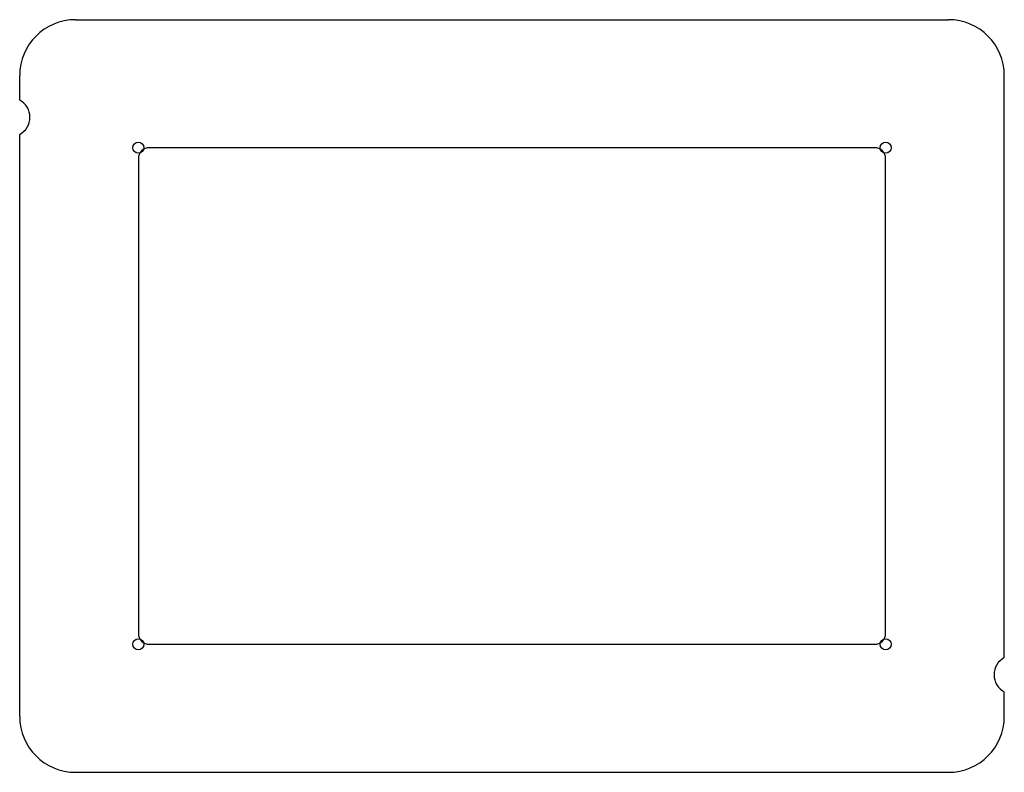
# Model space of a CAD drawing. Header units: millimetres. Extents: x -53 to 53, y -40 to 40.
import ezdxf

# ---------------------------------------------------------------- set-up
doc = ezdxf.new("R2010")
doc.units = ezdxf.units.MM

msp = doc.modelspace()

# ---------------------------------------------------------------- linework, layer by layer
at = {"layer": 'HOLES'}
for centre in [(-40.225, 26.725), (40.225, 26.725), (-40.225, -26.725), (40.225, -26.725)]:
    msp.add_circle(centre, 0.6, dxfattribs=at)
at = {"layer": 'OUTLINE'}
for p, q in [((-47, 40.5), (47, 40.5)), ((-53, 31.847), (-53, 34.5)), ((53, -28.153), (53, 34.5)), ((-53, -34.5), (-53, 28.153)), ((39.025, 26.725), (-39.025, 26.725)), ((-40.225, 25.525), (-40.225, -25.525)), ((40.225, -25.525), (40.225, 25.525)), ((-39.025, -26.725), (39.025, -26.725)), ((53, -34.5), (53, -31.847)), ((-47, -40.5), (47, -40.5))]:
    msp.add_line(p, q, dxfattribs=at)
for centre, radius, start, end in [((-47, 34.5), 6, 90, 180), ((47, 34.5), 6, 0, 90), ((-54, 30), 2.1, 298.437, 61.563), ((-39.025, 25.525), 1.2, 90, 180), ((39.025, 25.525), 1.2, 0, 90), ((-39.025, -25.525), 1.2, 180, 270), ((39.025, -25.525), 1.2, 270, 360), ((54, -30), 2.1, 118.437, 241.563), ((-47, -34.5), 6, 180, 270), ((47, -34.5), 6, 270, 360)]:
    msp.add_arc(centre, radius, start, end, dxfattribs=at)

doc.saveas('drawing.dxf')
